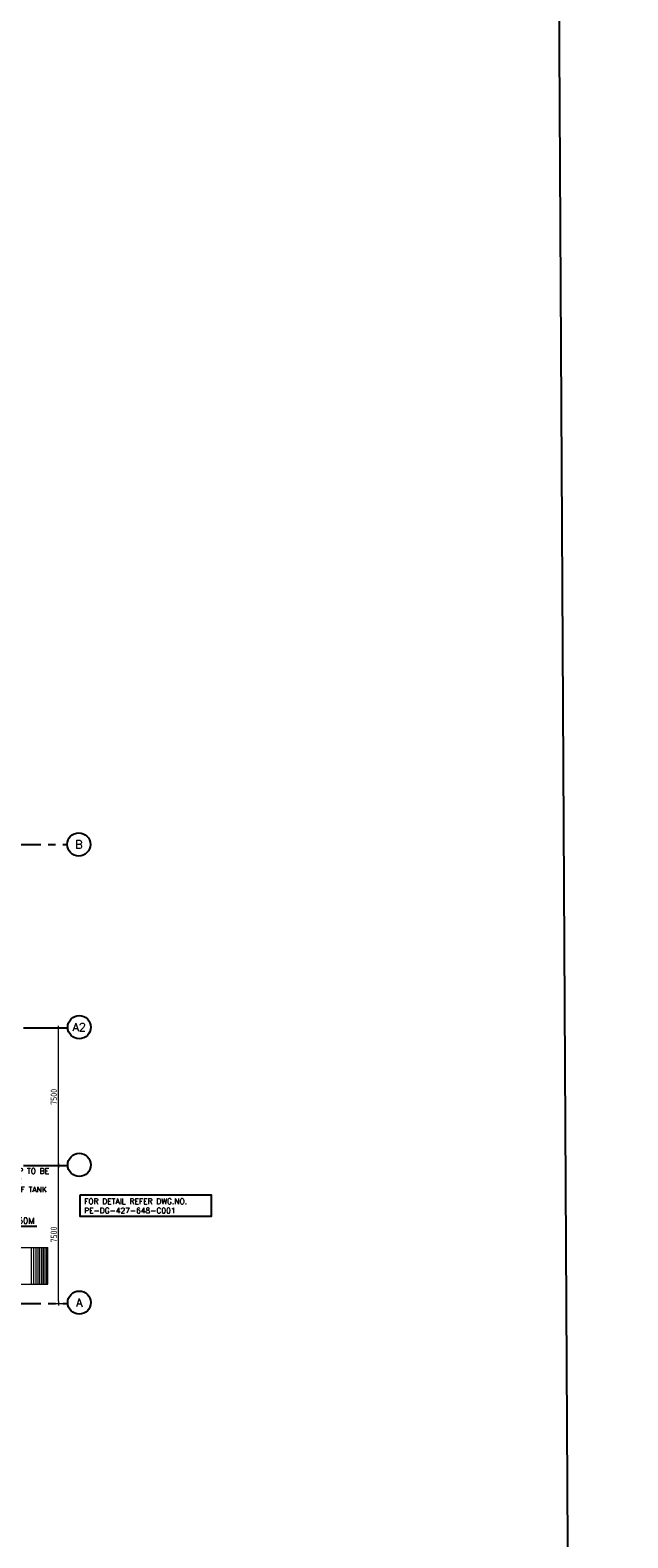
# Model space of a CAD drawing. Extents: x -7650383 to 4934791, y -114316 to 1826789.
# Tile 36 of 256: x 570417 to 602955, y -61745 to 20376. Entities that reach past the tile are written whole.
import ezdxf
from ezdxf.enums import TextEntityAlignment as Align

# ---------------------------------------------------------------- set-up
doc = ezdxf.new("R2010")
doc.units = 0
doc.header["$LTSCALE"] = 800
doc.header["$MEASUREMENT"] = 0
doc.linetypes.add('CENTER', pattern=[2, 1.25, -0.25, 0.25, -0.25])
doc.linetypes.add('CENTER2', pattern=[1.125, 0.75, -0.125, 0.125, -0.125])
doc.layers.get('0').update_dxf_attribs({"linetype": 'CONTINUOUS'})
for name, color, linetype, lineweight in [('A-CUT OUT', 3, 'CONTINUOUS', 30), ('A-STL LADDER', 4, 'CONTINUOUS', 18), ('dimension line', 4, 'CONTINUOUS', 13), ('STG AT 0.000M LVL RAMP', 11, 'CONTINUOUS', 13)]:
    doc.layers.add(name, color=color, linetype=linetype, lineweight=lineweight)
for name, color, linetype in [('CL', 2, 'CENTER2'), ('DIM', 4, 'CONTINUOUS'), ('GRID', 8, 'CENTER'), ('HATCH', 9, 'CONTINUOUS'), ('TEXT', 3, 'CONTINUOUS'), ('WALL', 6, 'CONTINUOUS')]:
    doc.layers.add(name, color=color, linetype=linetype)
doc.styles.add('COMPLEX', font='complex')
doc.styles.add('ROMANC', font='romanc')
doc.styles.add('ROMANS', font='ISO9.shx', dxfattribs={"width": 0.8})
doc.styles.add('SIMPLEX-25', font='simplex.shx')
doc.styles.get("Standard").update_dxf_attribs({"font": 'ISO9'})
doc.dimstyles.new('barka', dxfattribs={"dimscale": 100, "dimtxt": 3.5, "dimasz": 1.2, "dimexe": 2.5, "dimexo": 2.5, "dimgap": 0.8, "dimtad": 1, "dimdsep": 46, "dimtxsty": 'ROMANS', "dimblk": 'DDOT1', "dimcen": 0, "dimclrd": 256, "dimclre": 256, "dimclrt": 2, "dimadec": 0, "dimazin": 2, "dimtp": 0.1, "dimtm": 0.1, "dimtfac": 0.71, "dimtmove": 2, "dimatfit": 3, "dimlwd": -1, "dimlwe": -1, "dimarcsym": 0})

# ---------------------------------------------------------------- blocks, each defined once
blk = doc.blocks.new('PL-FFL2')
at = {"layer": 'A-CUT OUT'}
h = blk.add_hatch(color=7, dxfattribs=at)
h.paths.add_polyline_path([(3.09, 1.96, 0.414214), (1.09, -0.04), (3.09, -0.04)])
h.paths.add_polyline_path([(5.09, -0.04), (3.09, -0.04), (3.09, -2.04, 0.414214)])
at = {"color": 1, "linetype": 'Continuous'}
for p, q in [((3.09, 2.74), (3.09, -2.74)), ((29.24, 0), (4.78, 0)), ((4.78, 0), (5.09, 0)), ((0.31, -0.04), (5.09, -0.04))]:
    blk.add_line(p, q, dxfattribs=at)
blk.add_circle((3.09, -0.04), 2, dxfattribs=at)
at = {"color": 4, "linetype": 'Continuous'}
blk.add_attdef('EL(+)', text='', height=2.75, dxfattribs=at).set_placement((18.98, 2.4), align=Align.MIDDLE)
at = {"color": 3, "linetype": 'Continuous'}
blk.add_attdef('XXX', text='', height=2.5, dxfattribs=at).set_placement((18.44, -3.52), align=Align.MIDDLE)
blk = doc.blocks.new('DDOT1')
blk.add_line((-1, 0), (1, 0))
at = {"const_width": 0.5}
blk.add_lwpolyline([(-0.25, 0, 1), (0.25, 0, 1)], format="xyb", close=True, dxfattribs=at)
blk = doc.blocks.new('*D190')
at = {"layer": 'dimension line', "transparency": 16777216}
for p, q in [((571337, -41477), (572211, -41477)), ((571961, -48857), (571961, -41597)), ((571410, -48977), (572211, -48977))]:
    blk.add_line(p, q, dxfattribs=at)
at = {"layer": 'dimension line', "transparency": 16777216, "xscale": 119.9999999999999, "yscale": 119.9999999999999, "zscale": 119.9999999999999}
for p, rotation in [((571961, -41477), 90), ((571961, -48977), 270)]:
    blk.add_blockref('DDOT1', p, dxfattribs=dict(at, rotation=rotation))
at = {"layer": 'dimension line', "color": 2, "transparency": 16777216, "insert": (571706, -45227), "char_height": 350, "attachment_point": 5, "rotation": 90, "style": 'ROMANS'}
blk.add_mtext('7500', dxfattribs=at)
blk = doc.blocks.new('*D191')
at = {"layer": 'dimension line', "transparency": 16777216}
for p, q in [((571244, -33977), (572211, -33977)), ((571961, -41357), (571961, -34097)), ((571337, -41477), (572211, -41477))]:
    blk.add_line(p, q, dxfattribs=at)
at = {"layer": 'dimension line', "transparency": 16777216, "xscale": 119.9999999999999, "yscale": 119.9999999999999, "zscale": 119.9999999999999}
for p, rotation in [((571961, -33977), 90), ((571961, -41477), 270)]:
    blk.add_blockref('DDOT1', p, dxfattribs=dict(at, rotation=rotation))
at = {"layer": 'dimension line', "color": 2, "transparency": 16777216, "insert": (571706, -37727), "char_height": 350, "attachment_point": 5, "rotation": 90, "style": 'ROMANS'}
blk.add_mtext('7500', dxfattribs=at)
blk = doc.blocks.new('GRD')
at = {"layer": 'CL', "linetype": 'Continuous'}
blk.add_circle((0, 419.99985), 419.99985, dxfattribs=at)
at = {"layer": 'CL', "color": 4, "style": 'COMPLEX'}
blk.add_attdef('GRD', text='', height=300, dxfattribs=at).set_placement((0, 419.99985), align=Align.MIDDLE)

msp = doc.modelspace()

# ---------------------------------------------------------------- linework, layer by layer
at = {"layer": 'A-STL LADDER'}
for p, q in [((566183.3, -45927.6), (571383.3, -45927.6)), ((571383.3, -47927.6), (571383.3, -45927.6)), ((566183.3, -47927.6), (571383.3, -47927.6))]:
    msp.add_line(p, q, dxfattribs=at)
at = {"layer": 'GRID', "linetype": 'CENTER2', "ltscale": 4}
for p, q in [((453390.3, -23977.4), (572433.7, -23977.4)), ((572461.6, -33977.4), (555547, -33977.4)), ((572461.6, -41477.4), (555613.6, -41477.4)), ((453390.3, -48977.4), (572461.6, -48977.4))]:
    msp.add_line(p, q, dxfattribs=at)
at = {"layer": 'HATCH'}
msp.add_lwpolyline([(573136.7, -43059.2), (580271.7, -43059.2), (580271.7, -44241.9), (573136.7, -44241.9)], close=True, dxfattribs=at)
at = {"layer": 'STG AT 0.000M LVL RAMP', "color": 253, "linetype": 'ByBlock'}
for p, q in [((570471.4, -45926.9), (570471.4, -47926.9)), ((570590.3, -45926.9), (570590.3, -47926.9)), ((570720.4, -45926.9), (570720.4, -47926.9)), ((570840, -45926.9), (570840, -47926.9)), ((570929.4, -45926.9), (570929.4, -47926.9)), ((571031.6, -45926.9), (571031.6, -47926.9)), ((571127.4, -45926.9), (571127.4, -47926.9)), ((571213.7, -45926.9), (571213.7, -47926.9)), ((571297, -45926.9), (571297, -47926.9))]:
    msp.add_line(p, q, dxfattribs=at)
at = {"layer": 'WALL'}
msp.add_lwpolyline([(429316.6, 65128.8), (598956, 65128.8), (599961.8, -114315.7), (430322.5, -114315.7)], close=True, dxfattribs=at)

# ---------------------------------------------------------------- block references
at = {"color": 6}
ref = msp.add_blockref('PL-FFL2', (567277.9, -44783.7), dxfattribs=dict(at, xscale=120, yscale=120, zscale=120))
ref.add_attrib('EL(+)', 'EL(+)0.50M', dxfattribs={"color": 4, "linetype": 'Continuous', "height": 330, "style": 'SIMPLEX-25'}).set_placement((569349, -44496), align=Align.MIDDLE)
at = {"layer": 'DIM'}
ref = msp.add_blockref('GRD', (573063.7, -23347.4), dxfattribs=dict(at, xscale=1.5, yscale=1.5, zscale=1.5, rotation=180))
ref.add_attrib('GRD', 'B', dxfattribs={"layer": 'CL', "color": 4, "height": 450, "style": 'COMPLEX'}).set_placement((573063.7, -23977.4), align=Align.MIDDLE)
ref = msp.add_blockref('GRD', (573089.8, -33300), dxfattribs=dict(at, xscale=1.5, yscale=1.5, zscale=1.5, rotation=180))
ref.add_attrib('GRD', 'A2', dxfattribs={"layer": 'CL', "color": 4, "height": 450, "style": 'COMPLEX'}).set_placement((573089.8, -33930), align=Align.MIDDLE)
at = {"layer": 'DIM', "xscale": 1.5, "yscale": 1.5, "zscale": 1.5, "rotation": 180}
msp.add_blockref('GRD', (573089.8, -40800), dxfattribs=at)
at = {"layer": 'DIM'}
ref = msp.add_blockref('GRD', (573089.8, -48300), dxfattribs=dict(at, xscale=1.5, yscale=1.5, zscale=1.5, rotation=180))
ref.add_attrib('GRD', 'A', dxfattribs={"layer": 'CL', "color": 4, "height": 450, "style": 'COMPLEX'}).set_placement((573089.8, -48930), align=Align.MIDDLE)

# ---------------------------------------------------------------- texts
at = {"layer": 'TEXT', "insert": (530796.6, -12686.6, 207.7), "char_height": 300, "width": 3089.297, "attachment_point": 1, "style": 'ROMANS'}
msp.add_mtext('\\pi601.79;STAIRCASE \\P\\pi304.65;EL(±)0.0M TO \\P\\pi653.22;EL(+)9.0M', dxfattribs=at)
at = {"layer": 'TEXT', "insert": (534975.4, -22817), "char_height": 300, "width": 3862.628, "attachment_point": 1}
msp.add_mtext('\\pi388.46;CAGE LADDER \\P\\pi102.74;TO  BFP CRANE ', dxfattribs=at)
at = {"layer": 'TEXT', "linetype": 'CENTER', "char_height": 300, "attachment_point": 1, "style": 'ROMANC'}
for s, insert, width in [('WALL AND RAMP TO BE ERECTED AFTER INSTALLATION OF TANK', (566783.8, -41617.6), 5298.089), ('FOR DETAIL REFER DWG.NO. PE-DG-427-648-C001', (573353.6, -43267.8), 6978.495)]:
    msp.add_mtext(s, dxfattribs=dict(at, insert=insert, width=width))

# ---------------------------------------------------------------- dimensions: what is measured, and where the dimension line sits
at = {"layer": 'dimension line'}
for base, p1, p2, picture, middle in [((571961.1, -33977.4), (571086.9, -41477.4), (570994.2, -33977.4), '*D191', (571706.1, -37727.4)), ((571961.1, -41477.4), (571159.6, -48977.4), (571086.9, -41477.4), '*D190', (571706.1, -45227.4))]:
    dim = msp.add_linear_dim(base=base, p1=p1, p2=p2, angle=90, dimstyle='barka', override={"dimdec": 0, "dimtmove": 0}, dxfattribs=at)
    dim.commit()
    dim.dimension.update_dxf_attribs({"geometry": picture, "text_midpoint": middle})

doc.saveas('drawing.dxf')
